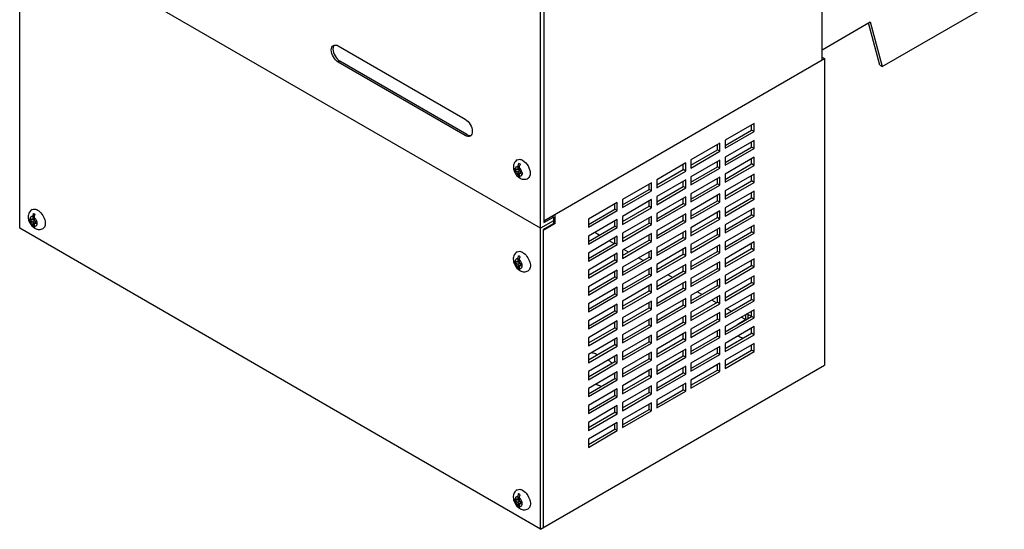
# Model space of a CAD drawing. Header units: millimetres. Extents: x 165 to 593, y 81 to 977.
# Tile 1 of 5: x 165 to 593, y 81 to 303. Entities that reach past the tile are written whole.
import ezdxf

# ---------------------------------------------------------------- set-up
doc = ezdxf.new("R2010")
doc.units = ezdxf.units.MM
doc.header["$LTSCALE"] = 68.795159
doc.layers.get('0').update_dxf_attribs({"linetype": 'CONTINUOUS'})

msp = doc.modelspace()

# ---------------------------------------------------------------- linework, layer by layer
at = {"color": 7, "linetype": 'Continuous'}
for p, q in [((165.05, 212.09), (165.05, 817.12)), ((513.58, 285.13), (513.58, 755.44)), ((391.32, 81.46), (391.32, 686.48)), ((392.73, 685.67), (392.73, 214.55)), ((391.32, 212.1), (165.05, 342.73)), ((539.74, 282.27), (592.77, 312.89)), ((513.58, 289.62), (534.53, 301.72)), ((538.68, 282.89), (533.75, 301.27)), ((534.53, 301.72), (539.74, 282.27)), ((303.46, 291.24), (358.62, 259.39)), ((303.46, 284.21), (304.17, 284.62)), ((358.62, 252.37), (303.46, 284.21)), ((359.32, 252.78), (304.17, 284.62)), ((392.73, 215.36), (514.64, 285.74)), ((513.58, 286.36), (514.64, 285.74)), ((514.64, 285.74), (514.64, 152.65)), ((538.68, 282.89), (539.74, 282.27)), ((484.06, 257.59), (471.47, 250.33)), ((483, 254.7), (483, 256.98)), ((484.06, 254.08), (484.06, 257.59)), ((359.32, 252.78), (358.62, 252.37)), ((471.47, 248.04), (483, 254.7)), ((471.47, 246.82), (484.06, 254.08)), ((484.06, 254.08), (483, 254.7)), ((469.21, 249.02), (456.62, 241.75)), ((468.15, 246.12), (468.15, 248.41)), ((469.21, 245.51), (469.21, 249.02)), ((471.47, 250.33), (471.47, 246.82)), ((484.06, 250.25), (471.47, 242.98)), ((483, 247.35), (483, 249.63)), ((484.06, 246.74), (484.06, 250.25)), ((456.62, 239.47), (468.15, 246.12)), ((456.62, 238.24), (469.21, 245.51)), ((469.21, 245.51), (468.15, 246.12)), ((471.47, 240.69), (483, 247.35)), ((471.47, 239.47), (484.06, 246.74)), ((484.06, 246.74), (483, 247.35)), ((454.36, 240.45), (441.77, 233.18)), ((453.3, 237.55), (453.3, 239.84)), ((454.36, 236.94), (454.36, 240.45)), ((456.62, 241.75), (456.62, 238.24)), ((469.21, 241.67), (456.62, 234.41)), ((468.15, 238.77), (468.15, 241.06)), ((469.21, 238.16), (469.21, 241.67)), ((471.47, 242.98), (471.47, 239.47)), ((484.06, 242.9), (471.47, 235.63)), ((471.47, 233.34), (483, 240)), ((483, 240), (483, 242.29)), ((484.06, 239.39), (483, 240)), ((484.06, 239.39), (484.06, 242.9)), ((380.19, 237.31), (380.89, 237.71)), ((381.42, 237.41), (380.3, 238.06)), ((380.3, 237.24), (381.42, 236.59)), ((381.42, 238.71), (381.42, 237.41)), ((381.42, 237.41), (382.13, 237.82)), ((381.42, 236.59), (382.13, 237)), ((381.42, 236.59), (381.42, 235.29)), ((382.13, 237), (382.13, 238.3)), ((383.25, 236.35), (382.13, 237)), ((382.13, 236.18), (382.83, 236.59)), ((382.13, 236.18), (383.25, 235.53)), ((382.13, 234.88), (382.13, 236.18)), ((383.37, 236.02), (383.37, 235.88)), ((383.37, 235.88), (383.37, 235.74)), ((441.77, 230.9), (453.3, 237.55)), ((441.77, 229.67), (454.36, 236.94)), ((454.36, 236.94), (453.3, 237.55)), ((456.62, 232.12), (468.15, 238.77)), ((456.62, 230.9), (469.21, 238.16)), ((469.21, 238.16), (468.15, 238.77)), ((471.47, 232.12), (484.06, 239.39)), ((471.47, 235.63), (471.47, 232.12)), ((484.06, 235.55), (471.47, 228.28)), ((484.06, 232.04), (484.06, 235.55)), ((381.85, 234.19), (382.2, 234.39)), ((439.51, 231.88), (426.92, 224.61)), ((438.45, 228.98), (438.45, 231.26)), ((439.51, 228.36), (439.51, 231.88)), ((441.77, 233.18), (441.77, 229.67)), ((454.36, 233.1), (441.77, 225.83)), ((453.3, 230.2), (453.3, 232.49)), ((454.36, 229.59), (454.36, 233.1)), ((456.62, 234.41), (456.62, 230.9)), ((469.21, 234.32), (456.62, 227.06)), ((456.62, 224.77), (468.15, 231.43)), ((468.15, 231.43), (468.15, 233.71)), ((469.21, 230.81), (468.15, 231.43)), ((469.21, 230.81), (469.21, 234.32)), ((471.47, 226), (483, 232.65)), ((471.47, 224.77), (484.06, 232.04)), ((483, 232.65), (483, 234.94)), ((484.06, 232.04), (483, 232.65)), ((426.92, 222.32), (438.45, 228.98)), ((426.92, 221.1), (439.51, 228.36)), ((439.51, 228.36), (438.45, 228.98)), ((441.77, 223.55), (453.3, 230.2)), ((441.77, 222.32), (454.36, 229.59)), ((454.36, 229.59), (453.3, 230.2)), ((456.62, 223.55), (469.21, 230.81)), ((456.62, 227.06), (456.62, 223.55)), ((469.21, 226.98), (456.62, 219.71)), ((469.21, 223.46), (469.21, 226.98)), ((471.47, 228.28), (471.47, 224.77)), ((484.06, 228.2), (471.47, 220.93)), ((483, 225.3), (483, 227.59)), ((484.06, 224.69), (484.06, 228.2)), ((424.66, 223.3), (412.07, 216.04)), ((423.6, 220.4), (423.6, 222.69)), ((424.66, 219.79), (424.66, 223.3)), ((426.92, 224.61), (426.92, 221.1)), ((439.51, 224.53), (426.92, 217.26)), ((438.45, 221.63), (438.45, 223.91)), ((439.51, 221.02), (439.51, 224.53)), ((441.77, 225.83), (441.77, 222.32)), ((454.36, 225.75), (441.77, 218.48)), ((441.77, 216.2), (453.3, 222.85)), ((453.3, 222.85), (453.3, 225.14)), ((454.36, 222.24), (453.3, 222.85)), ((454.36, 222.24), (454.36, 225.75)), ((456.62, 217.42), (468.15, 224.08)), ((456.62, 216.2), (469.21, 223.46)), ((468.15, 224.08), (468.15, 226.36)), ((469.21, 223.46), (468.15, 224.08)), ((471.47, 218.65), (483, 225.3)), ((471.47, 217.42), (484.06, 224.69)), ((484.06, 224.69), (483, 225.3)), ((397.68, 214.14), (397.68, 218.22)), ((412.07, 213.75), (423.6, 220.4)), ((412.07, 212.52), (424.66, 219.79)), ((424.66, 219.79), (423.6, 220.4)), ((426.92, 214.97), (438.45, 221.63)), ((426.92, 213.75), (439.51, 221.02)), ((439.51, 221.02), (438.45, 221.63)), ((441.77, 214.97), (454.36, 222.24)), ((441.77, 218.48), (441.77, 214.97)), ((454.36, 218.4), (441.77, 211.14)), ((454.36, 214.89), (454.36, 218.4)), ((456.62, 219.71), (456.62, 216.2)), ((469.21, 219.63), (456.62, 212.36)), ((468.15, 216.73), (468.15, 219.01)), ((469.21, 216.12), (469.21, 219.63)), ((471.47, 220.93), (471.47, 217.42)), ((484.06, 220.85), (471.47, 213.59)), ((483, 217.95), (483, 220.24)), ((484.06, 217.34), (484.06, 220.85)), ((170.7, 215.73), (169.54, 216.41)), ((169.54, 216.41), (169.54, 215.59)), ((169.54, 215.59), (170.24, 216)), ((169.54, 215.59), (170.7, 214.92)), ((170.7, 217.12), (170.7, 215.73)), ((170.7, 215.73), (171.41, 216.14)), ((170.7, 214.92), (171.41, 215.33)), ((170.7, 214.92), (170.7, 213.53)), ((171.41, 215.33), (171.41, 216.71)), ((172.58, 214.65), (171.41, 215.33)), ((171.41, 214.51), (172.12, 214.92)), ((171.41, 214.51), (172.58, 213.84)), ((171.41, 213.13), (171.41, 214.51)), ((172.58, 213.84), (172.58, 214.65)), ((396.98, 215.36), (391.32, 212.1)), ((397.68, 214.14), (392.38, 211.08)), ((396.98, 214.1), (392.38, 211.45)), ((392.73, 214.55), (396.98, 216.99)), ((396.98, 216.99), (396.27, 217.4)), ((396.62, 217.2), (396.62, 217.61)), ((396.98, 216.99), (396.98, 214.1)), ((397.68, 214.14), (396.98, 214.55)), ((412.07, 216.04), (412.07, 212.52)), ((424.66, 215.95), (412.07, 208.69)), ((423.6, 213.05), (423.6, 215.34)), ((424.66, 212.44), (424.66, 215.95)), ((426.92, 217.26), (426.92, 213.75)), ((439.51, 217.18), (426.92, 209.91)), ((426.92, 207.63), (438.45, 214.28)), ((438.45, 214.28), (438.45, 216.57)), ((439.51, 213.67), (438.45, 214.28)), ((439.51, 213.67), (439.51, 217.18)), ((441.77, 208.85), (453.3, 215.5)), ((441.77, 207.63), (454.36, 214.89)), ((453.3, 215.5), (453.3, 217.79)), ((454.36, 214.89), (453.3, 215.5)), ((456.62, 210.07), (468.15, 216.73)), ((456.62, 208.85), (469.21, 216.12)), ((469.21, 216.12), (468.15, 216.73)), ((471.47, 211.3), (483, 217.95)), ((471.47, 210.07), (484.06, 217.34)), ((484.06, 217.34), (483, 217.95)), ((391.32, 81.46), (165.05, 212.09)), ((171.05, 212.5), (171.45, 212.73)), ((392.38, 211.45), (392.38, 82.07)), ((412.07, 206.4), (423.6, 213.05)), ((412.07, 205.18), (424.66, 212.44)), ((416.81, 209.13), (414.83, 210.28)), ((424.66, 212.44), (423.6, 213.05)), ((426.92, 206.4), (439.51, 213.67)), ((426.92, 209.91), (426.92, 206.4)), ((439.51, 209.83), (426.92, 202.56)), ((439.51, 206.32), (439.51, 209.83)), ((441.77, 211.14), (441.77, 207.63)), ((454.36, 211.05), (441.77, 203.79)), ((453.3, 208.16), (453.3, 210.44)), ((454.36, 207.54), (454.36, 211.05)), ((456.62, 212.36), (456.62, 208.85)), ((469.21, 212.28), (456.62, 205.01)), ((468.15, 209.38), (468.15, 211.67)), ((469.21, 208.77), (469.21, 212.28)), ((471.47, 213.59), (471.47, 210.07)), ((484.06, 213.5), (471.47, 206.24)), ((471.47, 203.95), (483, 210.6)), ((471.47, 202.73), (484.06, 209.99)), ((483, 210.6), (483, 212.89)), ((484.06, 209.99), (483, 210.6)), ((484.06, 209.99), (484.06, 213.5)), ((412.07, 208.69), (412.07, 205.18)), ((424.66, 208.61), (412.07, 201.34)), ((412.07, 199.05), (423.6, 205.71)), ((423.17, 205.46), (421.19, 206.6)), ((423.6, 205.71), (423.6, 207.99)), ((424.66, 205.09), (423.6, 205.71)), ((424.66, 205.09), (424.66, 208.61)), ((426.92, 200.28), (438.45, 206.93)), ((426.92, 199.05), (439.51, 206.32)), ((438.45, 206.93), (438.45, 209.22)), ((439.51, 206.32), (438.45, 206.93)), ((441.77, 201.5), (453.3, 208.16)), ((441.77, 200.28), (454.36, 207.54)), ((454.36, 207.54), (453.3, 208.16)), ((456.62, 202.73), (468.15, 209.38)), ((456.62, 201.5), (469.21, 208.77)), ((469.21, 208.77), (468.15, 209.38)), ((471.47, 206.24), (471.47, 202.73)), ((484.06, 206.15), (471.47, 198.89)), ((483, 203.26), (483, 205.54)), ((484.06, 202.64), (484.06, 206.15)), ((412.07, 197.83), (424.66, 205.09)), ((412.07, 201.34), (412.07, 197.83)), ((424.66, 201.26), (412.07, 193.99)), ((424.66, 197.75), (424.66, 201.26)), ((426.92, 202.56), (426.92, 199.05)), ((439.51, 202.48), (426.92, 195.21)), ((429.54, 201.79), (427.56, 202.93)), ((438.45, 199.58), (438.45, 201.87)), ((439.51, 198.97), (439.51, 202.48)), ((441.77, 203.79), (441.77, 200.28)), ((454.36, 203.71), (441.77, 196.44)), ((453.3, 200.81), (453.3, 203.09)), ((454.36, 200.19), (454.36, 203.71)), ((456.62, 205.01), (456.62, 201.5)), ((469.21, 204.93), (456.62, 197.66)), ((456.62, 195.38), (468.15, 202.03)), ((456.62, 194.15), (469.21, 201.42)), ((468.15, 202.03), (468.15, 204.32)), ((469.21, 201.42), (468.15, 202.03)), ((469.21, 201.42), (469.21, 204.93)), ((471.47, 196.6), (483, 203.26)), ((471.47, 195.38), (484.06, 202.64)), ((484.06, 202.64), (483, 203.26)), ((381.42, 197.37), (380.25, 198.04)), ((380.25, 198.04), (380.25, 197.22)), ((380.25, 197.22), (380.96, 197.63)), ((380.25, 197.22), (381.42, 196.55)), ((381.42, 198.75), (381.42, 197.37)), ((381.42, 197.37), (382.13, 197.77)), ((381.42, 196.55), (382.13, 196.96)), ((382.13, 196.96), (382.13, 198.34)), ((383.29, 196.28), (382.13, 196.96)), ((412.07, 191.7), (423.6, 198.36)), ((412.07, 190.48), (424.66, 197.75)), ((423.6, 198.36), (423.6, 200.64)), ((424.66, 197.75), (423.6, 198.36)), ((426.92, 192.93), (438.45, 199.58)), ((426.92, 191.7), (439.51, 198.97)), ((435.9, 198.11), (433.92, 199.25)), ((439.51, 198.97), (438.45, 199.58)), ((441.77, 194.15), (453.3, 200.81)), ((441.77, 192.93), (454.36, 200.19)), ((454.36, 200.19), (453.3, 200.81)), ((456.62, 197.66), (456.62, 194.15)), ((469.21, 197.58), (456.62, 190.32)), ((468.15, 194.68), (468.15, 196.97)), ((469.21, 194.07), (469.21, 197.58)), ((471.47, 198.89), (471.47, 195.38)), ((484.06, 198.81), (471.47, 191.54)), ((483, 195.91), (483, 198.19)), ((484.06, 195.3), (484.06, 198.81)), ((381.42, 196.55), (381.42, 195.17)), ((381.77, 194.14), (382.16, 194.37)), ((382.13, 196.14), (382.83, 196.55)), ((382.13, 196.14), (383.29, 195.47)), ((382.13, 194.76), (382.13, 196.14)), ((383.29, 195.47), (383.29, 196.28)), ((412.07, 193.99), (412.07, 190.48)), ((424.66, 193.91), (412.07, 186.64)), ((423.6, 191.01), (423.6, 193.3)), ((424.66, 190.4), (424.66, 193.91)), ((426.92, 195.21), (426.92, 191.7)), ((439.51, 195.13), (426.92, 187.87)), ((438.45, 192.23), (438.45, 194.52)), ((439.51, 191.62), (439.51, 195.13)), ((441.77, 196.44), (441.77, 192.93)), ((454.36, 196.36), (441.77, 189.09)), ((442.27, 194.44), (441.77, 194.72)), ((441.77, 186.8), (453.3, 193.46)), ((441.77, 185.58), (454.36, 192.85)), ((453.3, 193.46), (453.3, 195.74)), ((454.36, 192.85), (453.3, 193.46)), ((454.36, 192.85), (454.36, 196.36)), ((456.62, 188.03), (468.15, 194.68)), ((456.62, 186.8), (469.21, 194.07)), ((469.21, 194.07), (468.15, 194.68)), ((471.47, 189.25), (483, 195.91)), ((471.47, 188.03), (484.06, 195.3)), ((484.06, 195.3), (483, 195.91)), ((412.07, 184.36), (423.6, 191.01)), ((412.07, 183.13), (424.66, 190.4)), ((424.66, 190.4), (423.6, 191.01)), ((426.92, 185.58), (438.45, 192.23)), ((426.92, 184.35), (439.51, 191.62)), ((439.51, 191.62), (438.45, 192.23)), ((441.77, 189.09), (441.77, 185.58)), ((454.36, 189.01), (441.77, 181.74)), ((448.63, 190.76), (446.65, 191.91)), ((453.3, 188.07), (453.01, 188.23)), ((453.3, 186.11), (453.3, 188.4)), ((454.36, 185.5), (454.36, 189.01)), ((456.62, 190.32), (456.62, 186.8)), ((469.21, 190.23), (456.62, 182.97)), ((468.15, 187.33), (468.15, 189.62)), ((469.21, 186.72), (469.21, 190.23)), ((471.47, 191.54), (471.47, 188.03)), ((484.06, 191.46), (471.47, 184.19)), ((471.47, 181.9), (483, 188.56)), ((483, 188.56), (483, 190.85)), ((484.06, 187.95), (483, 188.56)), ((484.06, 187.95), (484.06, 191.46)), ((412.07, 186.64), (412.07, 183.13)), ((424.66, 186.56), (412.07, 179.29)), ((423.6, 183.66), (423.6, 185.95)), ((424.66, 183.05), (424.66, 186.56)), ((426.92, 187.87), (426.92, 184.35)), ((439.51, 187.78), (426.92, 180.52)), ((426.92, 178.23), (438.45, 184.89)), ((426.92, 177.01), (439.51, 184.27)), ((438.45, 184.89), (438.45, 187.17)), ((439.51, 184.27), (438.45, 184.89)), ((439.51, 184.27), (439.51, 187.78)), ((441.77, 179.46), (453.3, 186.11)), ((441.77, 178.23), (454.36, 185.5)), ((454.36, 185.5), (453.3, 186.11)), ((456.62, 180.68), (468.15, 187.33)), ((456.62, 179.46), (469.21, 186.72)), ((461.36, 183.41), (459.38, 184.56)), ((469.21, 186.72), (468.15, 187.33)), ((471.47, 180.68), (484.06, 187.95)), ((471.47, 184.19), (471.47, 180.68)), ((484.06, 184.11), (471.47, 176.84)), ((484.06, 180.6), (484.06, 184.11)), ((412.07, 177.01), (423.6, 183.66)), ((412.07, 175.78), (424.66, 183.05)), ((424.66, 183.05), (423.6, 183.66)), ((426.92, 180.52), (426.92, 177.01)), ((439.51, 180.44), (426.92, 173.17)), ((438.45, 177.54), (438.45, 179.82)), ((439.51, 176.92), (439.51, 180.44)), ((441.77, 181.74), (441.77, 178.23)), ((454.36, 181.66), (441.77, 174.39)), ((453.3, 178.76), (453.3, 181.05)), ((454.36, 178.15), (454.36, 181.66)), ((456.62, 182.97), (456.62, 179.46)), ((469.21, 182.88), (456.62, 175.62)), ((456.62, 173.33), (468.15, 179.99)), ((467.72, 179.74), (465.74, 180.88)), ((468.15, 179.99), (468.15, 182.27)), ((469.21, 179.37), (468.15, 179.99)), ((469.21, 179.37), (469.21, 182.88)), ((471.47, 174.56), (483, 181.21)), ((471.47, 173.33), (484.06, 180.6)), ((483, 181.21), (483, 183.5)), ((484.06, 180.6), (483, 181.21)), ((412.07, 179.29), (412.07, 175.78)), ((424.66, 179.21), (412.07, 171.94)), ((412.07, 169.66), (423.6, 176.31)), ((412.07, 168.43), (424.66, 175.7)), ((423.6, 176.31), (423.6, 178.6)), ((424.66, 175.7), (423.6, 176.31)), ((424.66, 175.7), (424.66, 179.21)), ((426.92, 170.88), (438.45, 177.54)), ((426.92, 169.66), (439.51, 176.92)), ((439.51, 176.92), (438.45, 177.54)), ((441.77, 172.11), (453.3, 178.76)), ((441.77, 170.88), (454.36, 178.15)), ((454.36, 178.15), (453.3, 178.76)), ((456.62, 172.11), (469.21, 179.37)), ((456.62, 175.62), (456.62, 172.11)), ((469.21, 175.54), (456.62, 168.27)), ((469.21, 172.03), (469.21, 175.54)), ((471.47, 176.84), (471.47, 173.33)), ((484.06, 176.76), (471.47, 169.49)), ((474.09, 176.07), (472.11, 177.21)), ((483, 173.86), (483, 176.15)), ((484.06, 173.25), (484.06, 176.76)), ((412.07, 171.94), (412.07, 168.43)), ((424.66, 171.86), (412.07, 164.6)), ((423.6, 168.96), (423.6, 171.25)), ((424.66, 168.35), (424.66, 171.86)), ((426.92, 173.17), (426.92, 169.66)), ((439.51, 173.09), (426.92, 165.82)), ((438.45, 170.19), (438.45, 172.47)), ((439.51, 169.58), (439.51, 173.09)), ((441.77, 174.39), (441.77, 170.88)), ((454.36, 174.31), (441.77, 167.04)), ((441.77, 164.76), (453.3, 171.41)), ((453.3, 171.41), (453.3, 173.7)), ((454.36, 170.8), (453.3, 171.41)), ((454.36, 170.8), (454.36, 174.31)), ((456.62, 165.98), (468.15, 172.64)), ((456.62, 164.76), (469.21, 172.03)), ((468.15, 172.64), (468.15, 174.92)), ((469.21, 172.03), (468.15, 172.64)), ((471.47, 167.21), (483, 173.86)), ((471.47, 165.98), (484.06, 173.25)), ((477.52, 170.82), (480.34, 172.45)), ((480.34, 172.45), (478.47, 173.54)), ((480.34, 174.62), (480.34, 172.45)), ((482.92, 173.82), (480.94, 174.96)), ((481.4, 174.7), (481.4, 172.94)), ((484.06, 173.25), (483, 173.86)), ((412.07, 162.31), (423.6, 168.96)), ((412.07, 161.08), (424.66, 168.35)), ((424.66, 168.35), (423.6, 168.96)), ((426.92, 163.53), (438.45, 170.19)), ((426.92, 162.31), (439.51, 169.58)), ((439.51, 169.58), (438.45, 170.19)), ((441.77, 163.53), (454.36, 170.8)), ((441.77, 167.04), (441.77, 163.53)), ((454.36, 166.96), (441.77, 159.7)), ((454.36, 163.45), (454.36, 166.96)), ((456.62, 168.27), (456.62, 164.76)), ((469.21, 168.19), (456.62, 160.92)), ((468.15, 165.29), (468.15, 167.58)), ((469.21, 164.68), (469.21, 168.19)), ((471.47, 169.49), (471.47, 165.98)), ((484.06, 169.41), (471.47, 162.15)), ((477.52, 170.7), (477.52, 170.82)), ((483, 166.51), (483, 168.8)), ((484.06, 165.9), (484.06, 169.41)), ((412.07, 164.6), (412.07, 161.08)), ((424.66, 164.51), (412.07, 157.25)), ((423.6, 161.62), (423.6, 163.9)), ((424.66, 161), (424.66, 164.51)), ((426.92, 165.82), (426.92, 162.31)), ((439.51, 165.74), (426.92, 158.47)), ((426.92, 156.19), (438.45, 162.84)), ((438.45, 162.84), (438.45, 165.13)), ((439.51, 162.23), (438.45, 162.84)), ((439.51, 162.23), (439.51, 165.74)), ((441.77, 157.41), (453.3, 164.06)), ((441.77, 156.19), (454.36, 163.45)), ((453.3, 164.06), (453.3, 166.35)), ((454.36, 163.45), (453.3, 164.06)), ((456.62, 158.63), (468.15, 165.29)), ((456.62, 157.41), (469.21, 164.68)), ((469.21, 164.68), (468.15, 165.29)), ((471.47, 159.86), (483, 166.51)), ((471.47, 158.63), (484.06, 165.9)), ((484.06, 165.9), (483, 166.51)), ((412.07, 154.96), (423.6, 161.62)), ((412.07, 153.74), (424.66, 161)), ((424.66, 161), (423.6, 161.62)), ((426.92, 154.96), (439.51, 162.23)), ((426.92, 158.47), (426.92, 154.96)), ((439.51, 158.39), (426.92, 151.12)), ((439.51, 154.88), (439.51, 158.39)), ((441.77, 159.7), (441.77, 156.19)), ((454.36, 159.61), (441.77, 152.35)), ((453.3, 156.72), (453.3, 159)), ((454.36, 156.1), (454.36, 159.61)), ((456.62, 160.92), (456.62, 157.41)), ((469.21, 160.84), (456.62, 153.57)), ((468.15, 157.94), (468.15, 160.23)), ((469.21, 157.33), (469.21, 160.84)), ((471.47, 162.15), (471.47, 158.63)), ((484.06, 162.06), (471.47, 154.8)), ((471.47, 152.51), (483, 159.17)), ((471.47, 151.29), (484.06, 158.55)), ((483, 159.17), (483, 161.45)), ((484.06, 158.55), (483, 159.17)), ((484.06, 158.55), (484.06, 162.06)), ((412.07, 157.25), (412.07, 153.74)), ((424.66, 157.17), (412.07, 149.9)), ((412.07, 147.61), (423.6, 154.27)), ((423.6, 154.27), (423.6, 156.55)), ((424.66, 153.65), (423.6, 154.27)), ((424.66, 153.65), (424.66, 157.17)), ((426.92, 148.84), (438.45, 155.49)), ((426.92, 147.61), (439.51, 154.88)), ((438.45, 155.49), (438.45, 157.78)), ((439.51, 154.88), (438.45, 155.49)), ((441.77, 150.06), (453.3, 156.72)), ((441.77, 148.84), (454.36, 156.1)), ((454.36, 156.1), (453.3, 156.72)), ((456.62, 151.29), (468.15, 157.94)), ((456.62, 150.06), (469.21, 157.33)), ((469.21, 157.33), (468.15, 157.94)), ((471.47, 154.8), (471.47, 151.29)), ((391.32, 81.46), (514.64, 152.65)), ((412.07, 146.39), (424.66, 153.65)), ((412.07, 149.9), (412.07, 146.39)), ((424.66, 149.82), (412.07, 142.55)), ((424.66, 146.31), (424.66, 149.82)), ((426.92, 151.12), (426.92, 147.61)), ((439.51, 151.04), (426.92, 143.77)), ((438.45, 148.14), (438.45, 150.43)), ((439.51, 147.53), (439.51, 151.04)), ((441.77, 152.35), (441.77, 148.84)), ((454.36, 152.27), (441.77, 145)), ((453.3, 149.37), (453.3, 151.65)), ((454.36, 148.76), (454.36, 152.27)), ((456.62, 153.57), (456.62, 150.06)), ((469.21, 153.49), (456.62, 146.22)), ((456.62, 143.94), (468.15, 150.59)), ((456.62, 142.71), (469.21, 149.98)), ((468.15, 150.59), (468.15, 152.88)), ((469.21, 149.98), (468.15, 150.59)), ((469.21, 149.98), (469.21, 153.49)), ((412.07, 140.26), (423.6, 146.92)), ((412.07, 139.04), (424.66, 146.31)), ((423.6, 146.92), (423.6, 149.2)), ((424.66, 146.31), (423.6, 146.92)), ((426.92, 141.49), (438.45, 148.14)), ((426.92, 140.26), (439.51, 147.53)), ((439.51, 147.53), (438.45, 148.14)), ((441.77, 142.71), (453.3, 149.37)), ((441.77, 141.49), (454.36, 148.76)), ((454.36, 148.76), (453.3, 149.37)), ((456.62, 146.22), (456.62, 142.71)), ((412.07, 142.55), (412.07, 139.04)), ((424.66, 142.47), (412.07, 135.2)), ((423.6, 139.57), (423.6, 141.86)), ((424.66, 138.96), (424.66, 142.47)), ((426.92, 143.77), (426.92, 140.26)), ((439.51, 143.69), (426.92, 136.43)), ((438.45, 140.79), (438.45, 143.08)), ((439.51, 140.18), (439.51, 143.69)), ((441.77, 145), (441.77, 141.49)), ((454.36, 144.92), (441.77, 137.65)), ((441.77, 135.36), (453.3, 142.02)), ((441.77, 134.14), (454.36, 141.41)), ((453.3, 142.02), (453.3, 144.31)), ((454.36, 141.41), (453.3, 142.02)), ((454.36, 141.41), (454.36, 144.92)), ((412.07, 132.92), (423.6, 139.57)), ((412.07, 131.69), (424.66, 138.96)), ((424.66, 138.96), (423.6, 139.57)), ((426.92, 134.14), (438.45, 140.79)), ((426.92, 132.92), (439.51, 140.18)), ((439.51, 140.18), (438.45, 140.79)), ((441.77, 137.65), (441.77, 134.14)), ((412.07, 135.2), (412.07, 131.69)), ((424.66, 135.12), (412.07, 127.85)), ((423.6, 132.22), (423.6, 134.51)), ((424.66, 131.61), (424.66, 135.12)), ((426.92, 136.43), (426.92, 132.92)), ((439.51, 136.34), (426.92, 129.08)), ((426.92, 126.79), (438.45, 133.45)), ((426.92, 125.57), (439.51, 132.83)), ((438.45, 133.45), (438.45, 135.73)), ((439.51, 132.83), (438.45, 133.45)), ((439.51, 132.83), (439.51, 136.34)), ((412.07, 125.57), (423.6, 132.22)), ((412.07, 124.34), (424.66, 131.61)), ((424.66, 131.61), (423.6, 132.22)), ((426.92, 129.08), (426.92, 125.57)), ((412.07, 127.85), (412.07, 124.34)), ((424.66, 127.77), (412.07, 120.5)), ((412.07, 118.22), (423.6, 124.87)), ((412.07, 116.99), (424.66, 124.26)), ((423.6, 124.87), (423.6, 127.16)), ((424.66, 124.26), (423.6, 124.87)), ((424.66, 124.26), (424.66, 127.77)), ((412.07, 120.5), (412.07, 116.99)), ((381.42, 94.08), (380.25, 94.75)), ((380.25, 94.75), (380.25, 93.94)), ((380.25, 93.94), (380.96, 94.34)), ((381.42, 95.46), (381.42, 94.08)), ((381.42, 94.08), (382.13, 94.49)), ((382.13, 93.67), (382.13, 95.05)), ((380.25, 93.94), (381.42, 93.26)), ((381.42, 93.26), (382.13, 93.67)), ((381.42, 93.26), (381.42, 91.88)), ((381.77, 90.85), (382.16, 91.08)), ((383.29, 93), (382.13, 93.67)), ((382.13, 92.85), (382.83, 93.26)), ((382.13, 92.85), (383.29, 92.18)), ((382.13, 91.47), (382.13, 92.85)), ((383.29, 92.18), (383.29, 93))]:
    msp.add_line(p, q, dxfattribs=at)
for centre, radius, start, end in [((302.86, 290.48), 1.62, 136.1981, 144.0861), ((385.55, 238.38), 4.17, 152.5186, 160.9157), ((415.21, 237.72), 35.02, 179.3321, 180.6679), ((383.09, 237.76), 2.84, 190.4903, 193.9687), ((409.27, 236.01), 25.9, 179.3839, 179.9775), ((409.25, 235.75), 25.88, 180.0186, 180.6181), ((384.36, 237.73), 4.35, 239.9983, 241.2166), ((384.36, 237.74), 4.35, 241.2177, 242.3029), ((384.47, 237.95), 4.59, 242.3067, 243.5925), ((384.5, 238.02), 4.66, 243.581, 245.3335), ((383.09, 234.46), 0.867, 225.8615, 232.2726), ((174.87, 216.77), 4.21, 155.1336, 156.205), ((173.96, 222.79), 5.15, 240.0349, 244.6883), ((174.04, 216.4), 4.93, 231.9547, 239.4764), ((173.85, 216.09), 4.56, 239.5363, 242.5453), ((385.59, 198.41), 4.21, 155.1336, 156.205), ((384.67, 204.42), 5.15, 240.0341, 244.6892), ((384.76, 198.04), 4.93, 231.9546, 239.4764), ((384.57, 197.72), 4.56, 239.5363, 242.5453), ((385.59, 95.12), 4.21, 155.1336, 156.205), ((384.67, 101.14), 5.15, 240.0341, 244.6892), ((384.76, 94.75), 4.93, 231.9546, 239.4764), ((384.57, 94.43), 4.56, 239.5363, 242.5453)]:
    msp.add_arc(centre, radius, start, end, dxfattribs=at)
for points, knots in [([(300.42, 289.48), (300.42, 289.89), (300.52, 290.65), (301.02, 291.28), (301.31, 291.45)], [0, 0, 0, 0, 0.550834, 1, 1, 1, 1]), ([(301.55, 291.43), (301.48, 291.33), (301.21, 290.86), (301.13, 290.31), (301.13, 289.89)], [0, 0, 0, 0, 0.224148, 1, 1, 1, 1]), ([(301.31, 291.45), (301.6, 291.62), (302.39, 291.74), (303.11, 291.44), (303.46, 291.24)], [0, 0, 0, 0, 0.449168, 1, 1, 1, 1]), ([(303.46, 284.21), (302.56, 284.73), (301.13, 286.38), (300.42, 288.44), (300.42, 289.48)], [0, 0, 0, 0, 0.499999, 1, 1, 1, 1]), ([(301.13, 289.89), (301.13, 288.85), (301.84, 286.79), (303.27, 285.14), (304.17, 284.62)], [0, 0, 0, 0, 0.500001, 1, 1, 1, 1]), ([(358.62, 259.39), (359.52, 258.87), (360.95, 257.23), (361.66, 255.17), (361.66, 254.12)], [0, 0, 0, 0, 0.499999, 1, 1, 1, 1]), ([(360.77, 252.15), (360.48, 251.99), (359.68, 251.87), (358.97, 252.16), (358.62, 252.37)], [0, 0, 0, 0, 0.449168, 1, 1, 1, 1]), ([(359.32, 252.78), (359.48, 252.69), (360.02, 252.41), (360.69, 252.3), (361.11, 252.41)], [0, 0, 0, 0, 0.286031, 1, 1, 1, 1]), ([(361.66, 254.12), (361.66, 253.71), (361.56, 252.95), (361.06, 252.32), (360.77, 252.15)], [0, 0, 0, 0, 0.550834, 1, 1, 1, 1]), ([(381.22, 241.84), (380.58, 241.48), (379.55, 240.24), (379.47, 238.69), (379.58, 237.96)], [0, 0, 0, 0, 0.498042, 1, 1, 1, 1]), ([(381.22, 241.84), (381.53, 242.02), (382.39, 242.15), (383.16, 241.83), (383.54, 241.61)], [0, 0, 0, 0, 0.449216, 1, 1, 1, 1]), ([(381.61, 239.75), (381.58, 239.66), (381.48, 239.32), (381.42, 238.97), (381.42, 238.71)], [0, 0, 0, 0, 0.265467, 1, 1, 1, 1]), ([(381.85, 240.31), (381.9, 240.27), (382.13, 240.12), (382.37, 239.99), (382.56, 239.9)], [0, 0, 0, 0, 0.239504, 1, 1, 1, 1]), ([(382.13, 238.3), (382.13, 238.43), (382.17, 238.98), (382.36, 239.52), (382.56, 239.9)], [0, 0, 0, 0, 0.229716, 1, 1, 1, 1]), ([(383.54, 241.61), (384.52, 241.05), (386.06, 239.27), (386.83, 237.05), (386.83, 235.92)], [0, 0, 0, 0, 0.499962, 1, 1, 1, 1]), ([(380.7, 238.66), (380.65, 238.63), (380.45, 238.48), (380.34, 238.24), (380.3, 238.06)], [0, 0, 0, 0, 0.233159, 1, 1, 1, 1]), ([(380.33, 237.07), (380.46, 236.56), (380.8, 235.91), (381.29, 235.4), (381.42, 235.29)], [0, 0, 0, 0, 0.756938, 1, 1, 1, 1]), ([(381.42, 238.71), (381.36, 238.73), (381.12, 238.78), (380.85, 238.75), (380.7, 238.66)], [0, 0, 0, 0, 0.277358, 1, 1, 1, 1]), ([(381.42, 235.29), (381.42, 235.24), (381.43, 235.05), (381.46, 234.86), (381.5, 234.73)], [0, 0, 0, 0, 0.265151, 1, 1, 1, 1]), ([(383.25, 236.35), (383.22, 236.53), (383.01, 237.26), (382.56, 237.93), (382.13, 238.3)], [0, 0, 0, 0, 0.24522, 1, 1, 1, 1]), ([(382.13, 234.88), (382.36, 234.81), (382.92, 234.81), (383.2, 235.3), (383.25, 235.53)], [0, 0, 0, 0, 0.500002, 1, 1, 1, 1]), ([(386.83, 235.92), (386.83, 235.47), (386.72, 234.65), (386.18, 233.97), (385.87, 233.79)], [0, 0, 0, 0, 0.550852, 1, 1, 1, 1]), ([(382.48, 233.84), (382.45, 233.88), (382.3, 234.05), (382.21, 234.27), (382.17, 234.44)], [0, 0, 0, 0, 0.232707, 1, 1, 1, 1]), ([(382.54, 233.76), (383.05, 233.51), (384.2, 233.2), (385.37, 233.5), (385.87, 233.79)], [0, 0, 0, 0, 0.499182, 1, 1, 1, 1]), ([(170.45, 220.26), (169.91, 219.94), (168.99, 218.97), (168.73, 217.69), (168.73, 217.06)], [0, 0, 0, 0, 0.500037, 1, 1, 1, 1]), ([(170.45, 220.26), (170.77, 220.44), (171.65, 220.57), (172.43, 220.25), (172.82, 220.02)], [0, 0, 0, 0, 0.44918, 1, 1, 1, 1]), ([(171.01, 218.47), (170.96, 218.36), (170.8, 217.93), (170.7, 217.46), (170.7, 217.12)], [0, 0, 0, 0, 0.267299, 1, 1, 1, 1]), ([(172.82, 220.02), (173.56, 219.6), (174.85, 218.31), (175.86, 216.33), (176.21, 214.65), (176.18, 213.53), (175.87, 212.6), (175.43, 212.16), (175.2, 212.03)], [0, 0, 0, 0, 0.269911, 0.561365, 0.695501, 0.813163, 0.912858, 1, 1, 1, 1]), ([(168.73, 217.06), (168.73, 216.63), (168.97, 214.92), (169.99, 213.32), (171.01, 212.52)], [0, 0, 0, 0, 0.247859, 1, 1, 1, 1]), ([(170.7, 217.12), (170.54, 217.17), (170.22, 217.21), (169.6, 216.94), (169.46, 216.38), (169.46, 216.04)], [0, 0, 0, 0, 0.255367, 0.480606, 1, 1, 1, 1]), ([(169.46, 216.04), (169.46, 215.58), (169.75, 214.63), (170.33, 213.85), (170.7, 213.53)], [0, 0, 0, 0, 0.487458, 1, 1, 1, 1]), ([(171.41, 216.71), (171.41, 216.82), (171.44, 217.31), (171.59, 217.79), (171.75, 218.14)], [0, 0, 0, 0, 0.230641, 1, 1, 1, 1]), ([(171.82, 216.29), (171.73, 216.4), (171.59, 216.55), (171.45, 216.68), (171.41, 216.71)], [0, 0, 0, 0, 0.758218, 1, 1, 1, 1]), ([(171.41, 213.13), (171.55, 213.08), (171.84, 213.04), (172.25, 213.17), (172.53, 213.51), (172.66, 213.98), (172.64, 214.54), (172.44, 215.36), (172.11, 215.95), (171.82, 216.29)], [0, 0, 0, 0, 0.10575, 0.198965, 0.294409, 0.405387, 0.536404, 0.684552, 1, 1, 1, 1]), ([(170.7, 213.53), (170.7, 213.47), (170.71, 213.22), (170.76, 212.98), (170.84, 212.82)], [0, 0, 0, 0, 0.271249, 1, 1, 1, 1]), ([(171.75, 212.1), (171.69, 212.13), (171.45, 212.25), (171.21, 212.39), (171.05, 212.5)], [0, 0, 0, 0, 0.259173, 1, 1, 1, 1]), ([(171.6, 212.29), (171.57, 212.35), (171.45, 212.61), (171.41, 212.9), (171.41, 213.13)], [0, 0, 0, 0, 0.226626, 1, 1, 1, 1]), ([(171.75, 212.04), (172.28, 211.77), (173.46, 211.43), (174.68, 211.73), (175.2, 212.03)], [0, 0, 0, 0, 0.499377, 1, 1, 1, 1]), ([(381.17, 201.89), (380.63, 201.58), (379.71, 200.6), (379.45, 199.32), (379.45, 198.69)], [0, 0, 0, 0, 0.500037, 1, 1, 1, 1]), ([(381.17, 201.89), (381.49, 202.07), (382.36, 202.21), (383.15, 201.88), (383.54, 201.65)], [0, 0, 0, 0, 0.44918, 1, 1, 1, 1]), ([(383.54, 201.65), (384.28, 201.23), (385.57, 199.94), (386.58, 197.96), (386.92, 196.28), (386.9, 195.16), (386.58, 194.24), (386.15, 193.8), (385.92, 193.66)], [0, 0, 0, 0, 0.269911, 0.561365, 0.695501, 0.813163, 0.912859, 1, 1, 1, 1]), ([(379.45, 198.69), (379.45, 198.27), (379.69, 196.55), (380.7, 194.95), (381.73, 194.15)], [0, 0, 0, 0, 0.247859, 1, 1, 1, 1]), ([(381.42, 198.75), (381.26, 198.8), (380.94, 198.85), (380.32, 198.57), (380.18, 198.01), (380.18, 197.67)], [0, 0, 0, 0, 0.255367, 0.480606, 1, 1, 1, 1]), ([(380.18, 197.67), (380.18, 197.21), (380.47, 196.26), (381.05, 195.48), (381.42, 195.17)], [0, 0, 0, 0, 0.487458, 1, 1, 1, 1]), ([(381.73, 200.11), (381.68, 199.99), (381.51, 199.56), (381.42, 199.09), (381.42, 198.75)], [0, 0, 0, 0, 0.267299, 1, 1, 1, 1]), ([(382.13, 198.34), (382.13, 198.45), (382.16, 198.95), (382.31, 199.43), (382.47, 199.77)], [0, 0, 0, 0, 0.230641, 1, 1, 1, 1]), ([(382.54, 197.92), (382.45, 198.04), (382.31, 198.18), (382.16, 198.31), (382.13, 198.34)], [0, 0, 0, 0, 0.758218, 1, 1, 1, 1]), ([(382.13, 194.76), (382.27, 194.71), (382.56, 194.67), (382.97, 194.8), (383.25, 195.15), (383.38, 195.62), (383.36, 196.17), (383.16, 196.99), (382.82, 197.58), (382.54, 197.92)], [0, 0, 0, 0, 0.10575, 0.198965, 0.294409, 0.405387, 0.536404, 0.684552, 1, 1, 1, 1]), ([(381.42, 195.17), (381.42, 195.1), (381.43, 194.86), (381.48, 194.61), (381.56, 194.45)], [0, 0, 0, 0, 0.271247, 1, 1, 1, 1]), ([(382.47, 193.73), (382.41, 193.76), (382.17, 193.88), (381.93, 194.02), (381.77, 194.14)], [0, 0, 0, 0, 0.259173, 1, 1, 1, 1]), ([(382.32, 193.93), (382.29, 193.98), (382.17, 194.24), (382.13, 194.54), (382.13, 194.76)], [0, 0, 0, 0, 0.226627, 1, 1, 1, 1]), ([(382.47, 193.67), (383, 193.4), (384.18, 193.06), (385.4, 193.36), (385.91, 193.66)], [0, 0, 0, 0, 0.499377, 1, 1, 1, 1]), ([(476.87, 170.39), (476.92, 170.43), (477.13, 170.58), (477.35, 170.72), (477.52, 170.82)], [0, 0, 0, 0, 0.243323, 1, 1, 1, 1]), ([(479.35, 164.34), (479.13, 164.41), (478.34, 164.66), (477.58, 165.03), (477.07, 165.38)], [0, 0, 0, 0, 0.266894, 1, 1, 1, 1]), ([(413.54, 158.2), (413.77, 158.14), (414.66, 157.89), (415.53, 157.59), (416.17, 157.35)], [0, 0, 0, 0, 0.254775, 1, 1, 1, 1]), ([(420.77, 154.88), (420.91, 154.78), (421.47, 154.35), (422, 153.89), (422.37, 153.52)], [0, 0, 0, 0, 0.25774, 1, 1, 1, 1]), ([(417.57, 143.45), (417.38, 143.53), (416.61, 143.88), (415.82, 144.18), (415.21, 144.39)], [0, 0, 0, 0, 0.244624, 1, 1, 1, 1]), ([(381.17, 98.6), (380.63, 98.29), (379.71, 97.31), (379.45, 96.03), (379.45, 95.41)], [0, 0, 0, 0, 0.500037, 1, 1, 1, 1]), ([(381.17, 98.6), (381.49, 98.79), (382.36, 98.92), (383.15, 98.59), (383.54, 98.37)], [0, 0, 0, 0, 0.44918, 1, 1, 1, 1]), ([(379.45, 95.41), (379.45, 94.98), (379.69, 93.26), (380.7, 91.66), (381.73, 90.87)], [0, 0, 0, 0, 0.247859, 1, 1, 1, 1]), ([(381.42, 95.46), (381.26, 95.51), (380.94, 95.56), (380.32, 95.28), (380.18, 94.72), (380.18, 94.38)], [0, 0, 0, 0, 0.255367, 0.480606, 1, 1, 1, 1]), ([(380.18, 94.38), (380.18, 93.92), (380.47, 92.98), (381.05, 92.19), (381.42, 91.88)], [0, 0, 0, 0, 0.487458, 1, 1, 1, 1]), ([(381.73, 96.82), (381.68, 96.7), (381.51, 96.27), (381.42, 95.8), (381.42, 95.46)], [0, 0, 0, 0, 0.267299, 1, 1, 1, 1]), ([(382.13, 95.05), (382.13, 95.17), (382.16, 95.66), (382.31, 96.14), (382.47, 96.48)], [0, 0, 0, 0, 0.230641, 1, 1, 1, 1]), ([(382.54, 94.63), (382.45, 94.75), (382.31, 94.89), (382.16, 95.02), (382.13, 95.05)], [0, 0, 0, 0, 0.758218, 1, 1, 1, 1]), ([(382.13, 91.47), (382.27, 91.43), (382.56, 91.38), (382.97, 91.52), (383.25, 91.86), (383.38, 92.33), (383.36, 92.88), (383.16, 93.7), (382.82, 94.29), (382.54, 94.63)], [0, 0, 0, 0, 0.10575, 0.198965, 0.294409, 0.405387, 0.536404, 0.684552, 1, 1, 1, 1]), ([(383.54, 98.37), (384.28, 97.94), (385.57, 96.66), (386.58, 94.68), (386.92, 92.99), (386.9, 91.88), (386.58, 90.95), (386.15, 90.51), (385.92, 90.37)], [0, 0, 0, 0, 0.269911, 0.561365, 0.695501, 0.813163, 0.912859, 1, 1, 1, 1]), ([(381.42, 91.88), (381.42, 91.81), (381.43, 91.57), (381.48, 91.32), (381.56, 91.16)], [0, 0, 0, 0, 0.271247, 1, 1, 1, 1]), ([(382.47, 90.44), (382.41, 90.47), (382.17, 90.59), (381.93, 90.73), (381.77, 90.85)], [0, 0, 0, 0, 0.259173, 1, 1, 1, 1]), ([(382.32, 90.64), (382.29, 90.69), (382.17, 90.96), (382.13, 91.25), (382.13, 91.47)], [0, 0, 0, 0, 0.226627, 1, 1, 1, 1]), ([(382.47, 90.39), (383, 90.11), (384.18, 89.77), (385.4, 90.08), (385.91, 90.37)], [0, 0, 0, 0, 0.499377, 1, 1, 1, 1])]:
    msp.add_open_spline(points, degree=3, knots=knots, dxfattribs=at)
for points in [[(379.58, 237.96), (379.62, 237.66), (379.7, 237.37), (379.79, 237.08)], [(379.79, 237.08), (380.03, 236.35), (380.43, 235.65), (380.93, 235.05)], [(380.3, 238.06), (380.26, 238.08), (380.22, 238.1), (380.19, 238.12)], [(380.19, 237.31), (380.22, 237.28), (380.26, 237.26), (380.3, 237.24)], [(383.37, 236.29), (383.33, 236.31), (383.29, 236.33), (383.25, 236.35)], [(383.25, 235.53), (383.29, 235.51), (383.33, 235.49), (383.37, 235.47)], [(380.93, 235.05), (381.14, 234.8), (381.38, 234.57), (381.63, 234.36)], [(381.5, 234.73), (381.53, 234.63), (381.57, 234.54), (381.62, 234.45)], [(381.62, 234.45), (381.68, 234.35), (381.76, 234.26), (381.85, 234.19)], [(381.63, 234.36), (381.84, 234.19), (382.06, 234.03), (382.29, 233.9)], [(381.85, 234.19), (381.96, 234.11), (382.07, 234.04), (382.18, 233.97)], [(382.17, 234.44), (382.14, 234.58), (382.13, 234.73), (382.13, 234.88)], [(171.38, 218.33), (171.27, 218.4), (171.16, 218.47), (171.05, 218.55)], [(170.84, 212.82), (170.89, 212.7), (170.96, 212.59), (171.05, 212.5)], [(171.75, 212.1), (171.7, 212.15), (171.64, 212.22), (171.6, 212.29)], [(382.1, 199.96), (381.99, 200.03), (381.87, 200.1), (381.77, 200.18)], [(381.56, 194.45), (381.61, 194.33), (381.68, 194.22), (381.77, 194.14)], [(382.47, 193.73), (382.41, 193.79), (382.36, 193.85), (382.32, 193.93)], [(382.1, 96.68), (381.99, 96.74), (381.87, 96.81), (381.77, 96.89)], [(381.56, 91.16), (381.61, 91.05), (381.68, 90.94), (381.77, 90.85)], [(382.47, 90.44), (382.41, 90.5), (382.36, 90.57), (382.32, 90.64)]]:
    msp.add_open_spline(points, degree=3, dxfattribs=at)

doc.saveas('drawing.dxf')
